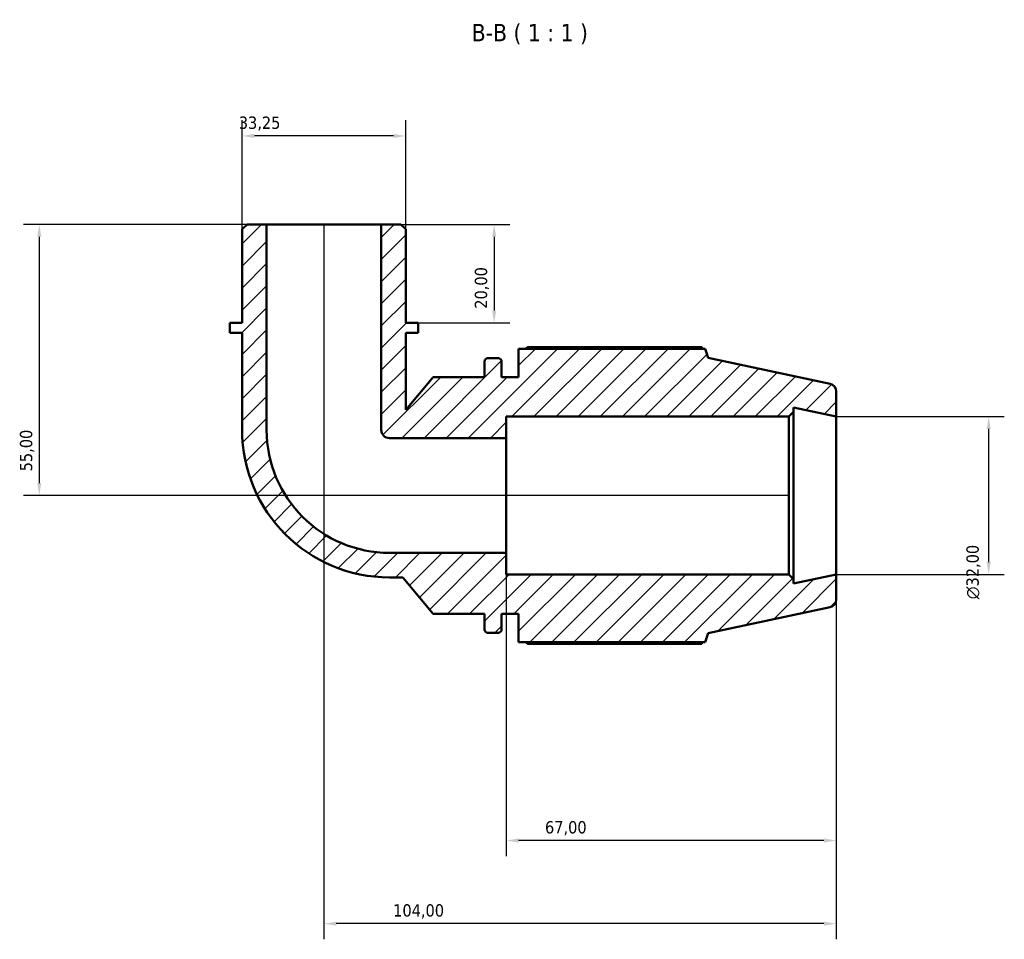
# Model space of a CAD drawing. Header units: millimetres. Extents: x 0 to 931, y 0 to 900.
# Tile 3 of 5: x 302 to 502, y 713 to 900. Entities that reach past the tile are written whole.
import ezdxf

# ---------------------------------------------------------------- set-up
doc = ezdxf.new("R2010")
doc.units = ezdxf.units.MM
for name, color, linetype, lineweight in [('Dimension (ISO)', 7, 'Continuous', 25), ('Hatch (ISO)', 7, 'Continuous', 18), ('Symbol (ISO)', 7, 'Continuous', 25), ('Visible (ISO)', 7, 'Continuous', 50)]:
    doc.layers.add(name, color=color, linetype=linetype, lineweight=lineweight)
doc.styles.add('Label Text (ISO)', font='tahoma.ttf')
doc.styles.add('Note Text (ISO)', font='tahoma.ttf')
doc.dimstyles.new('Default (ISO)', dxfattribs={"dimtxt": 2.5, "dimasz": 2.5, "dimexe": 3.175, "dimexo": 0, "dimgap": 0.762, "dimtad": 1, "dimrnd": 1e-08, "dimzin": 0, "dimtxsty": 'Note Text (ISO)', "dimcen": 0.09, "dimdle": 10, "dimclrd": 256, "dimclre": 256, "dimclrt": 232, "dimazin": 0, "dimtfac": 1.40208, "dimtmove": 0, "dimatfit": 3, "dimfxl": 1, "dimtolj": 1, "dimtzin": 0, "dimlwd": -1, "dimlwe": -1, "dimarcsym": 0})

# ---------------------------------------------------------------- blocks, each defined once
blk = doc.blocks.new('*D7')
at = {"layer": 'Defpoints', "color": 0, "transparency": 16777216}
for p in [(347.1, 876.39), (347.1, 857.45), (380.35, 857.45)]:
    blk.add_point(p, dxfattribs=at)
at = {"layer": 'Dimension (ISO)', "transparency": 16777216}
for p, q in [((347.1, 857.45), (347.1, 879.57)), ((380.35, 857.45), (380.35, 879.57)), ((377.85, 876.39), (349.6, 876.39))]:
    blk.add_line(p, q, dxfattribs=at)
for points in [[(349.6, 876.81), (349.6, 875.98), (347.1, 876.39)], [(377.85, 876.81), (377.85, 875.98), (380.35, 876.39)]]:
    blk.add_solid(points, dxfattribs=at)
at = {"layer": 'Dimension (ISO)', "color": 232, "true_color": 0xca0064, "transparency": 16777216, "insert": (346.44, 880.33), "char_height": 2.5, "attachment_point": 1, "style": 'Note Text (ISO)'}
blk.add_mtext('\\A1;33,25', dxfattribs=at)
blk = doc.blocks.new('*D8')
at = {"layer": 'Defpoints', "color": 0, "transparency": 16777216}
for p in [(375.37, 858.45), (382.85, 838.45), (398.28, 838.45)]:
    blk.add_point(p, dxfattribs=at)
at = {"layer": 'Dimension (ISO)', "transparency": 16777216}
for p, q in [((375.37, 858.45), (401.45, 858.45)), ((398.28, 855.95), (398.28, 840.95)), ((382.85, 838.45), (401.45, 838.45))]:
    blk.add_line(p, q, dxfattribs=at)
for points in [[(397.86, 855.95), (398.7, 855.95), (398.28, 858.45)], [(397.86, 840.95), (398.7, 840.95), (398.28, 838.45)]]:
    blk.add_solid(points, dxfattribs=at)
at = {"layer": 'Dimension (ISO)', "color": 232, "true_color": 0xca0064, "transparency": 16777216, "insert": (394.34, 841.34), "char_height": 2.5, "attachment_point": 1, "rotation": 90, "style": 'Note Text (ISO)'}
blk.add_mtext('\\A1;20,00', dxfattribs=at)
blk = doc.blocks.new('*D9')
at = {"layer": 'Defpoints', "color": 0, "transparency": 16777216}
for p in [(400.73, 791.81), (467.73, 787.45), (400.73, 733.45)]:
    blk.add_point(p, dxfattribs=at)
at = {"layer": 'Dimension (ISO)', "transparency": 16777216}
for p, q in [((400.73, 791.81), (400.73, 730.28)), ((467.73, 787.45), (467.73, 730.28)), ((465.23, 733.45), (403.23, 733.45))]:
    blk.add_line(p, q, dxfattribs=at)
for points in [[(403.23, 733.87), (403.23, 733.03), (400.73, 733.45)], [(465.23, 733.87), (465.23, 733.03), (467.73, 733.45)]]:
    blk.add_solid(points, dxfattribs=at)
at = {"layer": 'Dimension (ISO)', "color": 232, "true_color": 0xca0064, "transparency": 16777216, "insert": (408.6, 737.39), "char_height": 2.5, "attachment_point": 1, "style": 'Note Text (ISO)'}
blk.add_mtext('\\A1;67,00', dxfattribs=at)
blk = doc.blocks.new('*D10')
at = {"layer": 'Defpoints', "color": 0, "transparency": 16777216}
for p in [(363.73, 858.45), (467.73, 787.45), (363.73, 716.58)]:
    blk.add_point(p, dxfattribs=at)
at = {"layer": 'Dimension (ISO)', "transparency": 16777216}
for p, q in [((363.73, 858.45), (363.73, 713.41)), ((467.73, 787.45), (467.73, 713.41)), ((465.23, 716.58), (366.23, 716.58))]:
    blk.add_line(p, q, dxfattribs=at)
for points in [[(366.23, 717), (366.23, 716.17), (363.73, 716.58)], [(465.23, 717), (465.23, 716.17), (467.73, 716.58)]]:
    blk.add_solid(points, dxfattribs=at)
at = {"layer": 'Dimension (ISO)', "color": 232, "true_color": 0xca0064, "transparency": 16777216, "insert": (377.78, 720.52), "char_height": 2.5, "attachment_point": 1, "style": 'Note Text (ISO)'}
blk.add_mtext('\\A1;104,00', dxfattribs=at)
blk = doc.blocks.new('*D11')
at = {"layer": 'Defpoints', "color": 0, "transparency": 16777216}
for p in [(467.73, 819.45), (467.73, 787.45), (498.66, 787.45)]:
    blk.add_point(p, dxfattribs=at)
at = {"layer": 'Dimension (ISO)', "transparency": 16777216}
for p, q in [((467.73, 819.45), (501.84, 819.45)), ((498.66, 816.95), (498.66, 789.95)), ((467.73, 787.45), (501.84, 787.45))]:
    blk.add_line(p, q, dxfattribs=at)
for points in [[(498.25, 816.95), (499.08, 816.95), (498.66, 819.45)], [(498.25, 789.95), (499.08, 789.95), (498.66, 787.45)]]:
    blk.add_solid(points, dxfattribs=at)
at = {"layer": 'Dimension (ISO)', "color": 232, "true_color": 0xca0064, "transparency": 16777216, "insert": (494.14, 782.4), "char_height": 2.5, "attachment_point": 1, "rotation": 90, "style": 'Note Text (ISO)'}
blk.add_mtext('\\A1;\\fAIGDT|b0|i0;\\H2.5000;\\ln\\fTahoma|b0|i0;\\H2.5000;32,00', dxfattribs=at)
blk = doc.blocks.new('*D13')
at = {"layer": 'Defpoints', "color": 0, "transparency": 16777216}
for p in [(352.09, 858.45), (305.93, 803.45), (458.1, 803.45)]:
    blk.add_point(p, dxfattribs=at)
at = {"layer": 'Dimension (ISO)', "transparency": 16777216}
for p, q in [((352.09, 858.45), (302.76, 858.45)), ((305.93, 855.95), (305.93, 805.95)), ((458.1, 803.45), (302.76, 803.45))]:
    blk.add_line(p, q, dxfattribs=at)
for points in [[(305.52, 855.95), (306.35, 855.95), (305.93, 858.45)], [(305.52, 805.95), (306.35, 805.95), (305.93, 803.45)]]:
    blk.add_solid(points, dxfattribs=at)
at = {"layer": 'Dimension (ISO)', "color": 232, "true_color": 0xca0064, "transparency": 16777216, "insert": (302, 808.35), "char_height": 2.5, "attachment_point": 1, "rotation": 90, "style": 'Note Text (ISO)'}
blk.add_mtext('\\A1;55,00', dxfattribs=at)

msp = doc.modelspace()

# ---------------------------------------------------------------- hatches: boundary and pattern name
at = {"layer": 'Hatch (ISO)'}
h = msp.add_hatch(dxfattribs=at)
h.set_pattern_fill('ANSI31', color=256, scale=25.4, style=0)
h.set_pattern_definition([(45, (0, 0), (-2.245064, 2.245064), [])])
edge = h.paths.add_edge_path()
edge.add_line((380.354, 857.454), (379.356, 858.451))
edge.add_line((379.356, 858.451), (375.366, 858.451))
edge.add_line((375.366, 858.451), (375.366, 816.751))
edge.add_ellipse((377.029, 816.751), major_axis=(-1.662, 0), ratio=1, start_angle=0, end_angle=90)
edge.add_line((377.029, 815.089), (400.729, 815.089))
edge.add_line((400.729, 815.089), (400.729, 819.451))
edge.add_line((400.729, 819.451), (458.103, 819.451))
edge.add_line((458.103, 819.451), (459.063, 820.411))
edge.add_line((459.063, 820.411), (459.063, 821.294))
edge.add_line((459.063, 821.294), (467.729, 819.451))
edge.add_line((467.729, 819.451), (467.729, 824.556))
edge.add_ellipse((466.129, 824.556), major_axis=(1.6, 0), ratio=1, start_angle=0, end_angle=78)
edge.add_line((466.462, 826.121), (441.729, 831.378))
edge.add_line((441.729, 831.378), (441.134, 833.211))
edge.add_line((441.134, 833.211), (403.249, 833.211))
edge.add_line((403.249, 833.211), (403.249, 827.451))
edge.add_line((403.249, 827.451), (399.783, 827.451))
edge.add_line((399.783, 827.451), (399.783, 830.651))
edge.add_ellipse((399.143, 830.651), major_axis=(0.64, 0), ratio=1, start_angle=0, end_angle=90)
edge.add_line((399.143, 831.291), (396.956, 831.291))
edge.add_ellipse((396.956, 830.651), major_axis=(0, 0.64), ratio=1, start_angle=0, end_angle=90)
edge.add_line((396.316, 830.651), (396.316, 827.451))
edge.add_line((396.316, 827.451), (385.916, 827.451))
edge.add_line((385.916, 827.451), (380.354, 820.823))
edge.add_line((380.354, 820.823), (380.354, 836.451))
edge.add_line((380.354, 836.451), (382.848, 836.451))
edge.add_line((382.848, 836.451), (382.848, 838.451))
edge.add_line((382.848, 838.451), (380.354, 838.451))
edge.add_line((380.354, 838.451), (380.354, 857.454))
edge = h.paths.add_edge_path()
edge.add_line((348.102, 858.451), (347.105, 857.454))
edge.add_line((347.105, 857.454), (347.105, 838.451))
edge.add_line((347.105, 838.451), (344.611, 838.451))
edge.add_line((344.611, 838.451), (344.611, 836.451))
edge.add_line((344.611, 836.451), (347.105, 836.451))
edge.add_line((347.105, 836.451), (347.105, 816.751))
edge.add_ellipse((377.029, 816.751), major_axis=(-29.924, 0), ratio=1, start_angle=0, end_angle=90)
edge.add_line((377.029, 786.827), (379.727, 786.827))
edge.add_line((379.727, 786.827), (385.916, 779.451))
edge.add_line((385.916, 779.451), (396.316, 779.451))
edge.add_line((396.316, 779.451), (396.316, 776.251))
edge.add_ellipse((396.956, 776.251), major_axis=(-0.64, 0), ratio=1, start_angle=0, end_angle=90)
edge.add_line((396.956, 775.611), (399.143, 775.611))
edge.add_ellipse((399.143, 776.251), major_axis=(0, -0.64), ratio=1, start_angle=0, end_angle=90)
edge.add_line((399.783, 776.251), (399.783, 779.451))
edge.add_line((399.783, 779.451), (403.249, 779.451))
edge.add_line((403.249, 779.451), (403.249, 773.691))
edge.add_line((403.249, 773.691), (441.134, 773.691))
edge.add_line((441.134, 773.691), (441.729, 775.525))
edge.add_line((441.729, 775.525), (466.462, 780.782))
edge.add_ellipse((466.129, 782.347), major_axis=(0.333, -1.565), ratio=1, start_angle=0, end_angle=78)
edge.add_line((467.729, 782.347), (467.729, 787.451))
edge.add_line((467.729, 787.451), (459.063, 785.609))
edge.add_line((459.063, 785.609), (459.063, 786.491))
edge.add_line((459.063, 786.491), (458.103, 787.451))
edge.add_line((458.103, 787.451), (400.729, 787.451))
edge.add_line((400.729, 787.451), (400.729, 791.814))
edge.add_line((400.729, 791.814), (377.029, 791.814))
edge.add_ellipse((377.029, 816.751), major_axis=(0, -24.937), ratio=1, start_angle=270, end_angle=360, ccw=False)
edge.add_line((352.092, 816.751), (352.092, 858.451))
edge.add_line((352.092, 858.451), (348.102, 858.451))

# ---------------------------------------------------------------- linework, layer by layer
at = {"layer": 'Visible (ISO)'}
for p, q in [((348.102, 858.451), (347.105, 857.454)), ((352.092, 858.451), (348.102, 858.451)), ((352.092, 816.751), (352.092, 858.451)), ((375.366, 858.451), (352.092, 858.451)), ((379.356, 858.451), (375.366, 858.451)), ((375.366, 858.451), (375.366, 816.751)), ((380.354, 857.454), (379.356, 858.451)), ((347.105, 857.454), (347.105, 838.451)), ((380.354, 838.451), (380.354, 857.454)), ((347.105, 838.451), (344.611, 838.451)), ((344.611, 838.451), (344.611, 836.451)), ((382.848, 838.451), (380.354, 838.451)), ((382.848, 836.451), (382.848, 838.451)), ((344.611, 836.451), (347.105, 836.451)), ((347.105, 836.451), (347.105, 816.751)), ((380.354, 820.823), (380.354, 836.451)), ((380.354, 836.451), (382.848, 836.451)), ((440.406, 833.561), (405.169, 833.561)), ((441.134, 833.211), (403.249, 833.211)), ((403.249, 833.211), (403.249, 827.451)), ((441.729, 831.378), (441.134, 833.211)), ((396.316, 830.651), (396.316, 827.451)), ((399.143, 831.291), (396.956, 831.291)), ((399.783, 827.451), (399.783, 830.651)), ((466.462, 826.121), (441.729, 831.378)), ((385.916, 827.451), (380.354, 820.823)), ((396.316, 827.451), (385.916, 827.451)), ((403.249, 827.451), (399.783, 827.451)), ((467.729, 819.451), (467.729, 824.556)), ((458.103, 819.451), (459.063, 820.411)), ((459.063, 820.411), (459.063, 821.294)), ((459.063, 821.294), (467.729, 819.451)), ((459.063, 786.491), (459.063, 820.411)), ((400.729, 815.089), (400.729, 819.451)), ((400.729, 819.451), (458.103, 819.451)), ((458.103, 819.451), (458.103, 787.451)), ((467.729, 787.451), (467.729, 819.451)), ((377.029, 815.089), (400.729, 815.089)), ((400.729, 791.814), (400.729, 815.089)), ((400.729, 791.814), (377.029, 791.814)), ((400.729, 787.451), (400.729, 791.814)), ((377.029, 786.827), (379.727, 786.827)), ((379.727, 786.827), (385.916, 779.451)), ((458.103, 787.451), (400.729, 787.451)), ((459.063, 786.491), (458.103, 787.451)), ((467.729, 787.451), (459.063, 785.609)), ((459.063, 785.609), (459.063, 786.491)), ((467.729, 782.347), (467.729, 787.451)), ((441.729, 775.525), (466.462, 780.782)), ((385.916, 779.451), (396.316, 779.451)), ((396.316, 779.451), (396.316, 776.251)), ((399.783, 776.251), (399.783, 779.451)), ((399.783, 779.451), (403.249, 779.451)), ((403.249, 779.451), (403.249, 773.691)), ((396.956, 775.611), (399.143, 775.611)), ((403.249, 773.691), (441.134, 773.691)), ((441.134, 773.691), (441.729, 775.525)), ((405.169, 773.342), (440.406, 773.342))]:
    msp.add_line(p, q, dxfattribs=at)
for centre, radius, start, end in [((396.956, 830.651), 0.64, 90, 180), ((399.143, 830.651), 0.64, 0, 90), ((466.129, 824.556), 1.6, 0, 78), ((377.029, 816.751), 29.924, 180, 270), ((377.029, 816.751), 24.937, 180, 270), ((377.029, 816.751), 1.662, 180, 270), ((466.129, 782.347), 1.6, 282, 0), ((396.956, 776.251), 0.64, 180, 270), ((399.143, 776.251), 0.64, 270, 0)]:
    msp.add_arc(centre, radius, start, end, dxfattribs=at)
for points, weights in [([(404.612, 833.211), (404.886, 833.385), (405.169, 833.561)], [1.01396366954, 1.01649047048, 1.01887259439]), ([(440.587, 833.211), (440.498, 833.385), (440.406, 833.561)], [1.00107785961, 1.0006129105, 1]), ([(405.169, 773.342), (404.886, 773.518), (404.612, 773.691)], [1.01887259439, 1.01649047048, 1.01396366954]), ([(440.406, 773.342), (440.498, 773.518), (440.587, 773.691)], [1, 1.0006129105, 1.00107785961])]:
    msp.add_rational_spline(points, weights, degree=2, dxfattribs=at)

# ---------------------------------------------------------------- texts
at = {"layer": 'Symbol (ISO)', "insert": (393.731, 894.978), "char_height": 3.5, "attachment_point": 7, "style": 'Label Text (ISO)'}
msp.add_mtext('B-B ( 1 : 1 )', dxfattribs=at)

# ---------------------------------------------------------------- dimensions: what is measured, and where the dimension line sits
at = {"layer": 'Dimension (ISO)'}
dim = msp.add_linear_dim(base=(347.105, 876.393), p1=(380.354, 857.454), p2=(347.105, 857.454), dimstyle='Default (ISO)', override={"dimdec": 2, "dimtp": 0, "dimtm": 0, "dimtdec": 2, "dimtofl": 0, "dimatfit": 1}, dxfattribs=at)
dim.commit()
dim.dimension.update_dxf_attribs({"geometry": '*D7', "text_midpoint": (350.547, 876.393), "dimtype": 160})
for base, p1, p2, angle, picture, middle in [((305.935, 803.451), (352.092, 858.451), (458.103, 803.451), 270, '*D13', (305.935, 812.451)), ((363.729, 716.583), (467.729, 787.451), (363.729, 858.451), 180, '*D10', (382.729, 716.583)), ((398.279, 838.451), (375.366, 858.451), (382.848, 838.451), 270, '*D8', (398.279, 845.451)), ((400.729, 733.451), (467.729, 787.451), (400.729, 791.814), 180, '*D9', (412.729, 733.451))]:
    dim = msp.add_linear_dim(base=base, p1=p1, p2=p2, angle=angle, dimstyle='Default (ISO)', override={"dimdec": 2, "dimtp": 0, "dimtm": 0, "dimtdec": 2, "dimtofl": 0, "dimatfit": 1}, dxfattribs=at)
    dim.commit()
    dim.dimension.update_dxf_attribs({"geometry": picture, "text_midpoint": middle, "dimtype": 160})
dim = msp.add_linear_dim(base=(498.664, 787.451), p1=(467.729, 819.451), p2=(467.729, 787.451), angle=90, text='\\fAIGDT|b0|i0;\\H2.5000;\\ln\\fTahoma|b0|i0;\\H2.5000;<>', dimstyle='Default (ISO)', override={"dimdec": 2, "dimtp": 0, "dimtm": 0, "dimtdec": 2, "dimtofl": 0, "dimatfit": 1}, dxfattribs=at)
dim.commit()
dim.dimension.update_dxf_attribs({"geometry": '*D11', "text_midpoint": (498.664, 787.951), "dimtype": 160})

doc.saveas('drawing.dxf')
